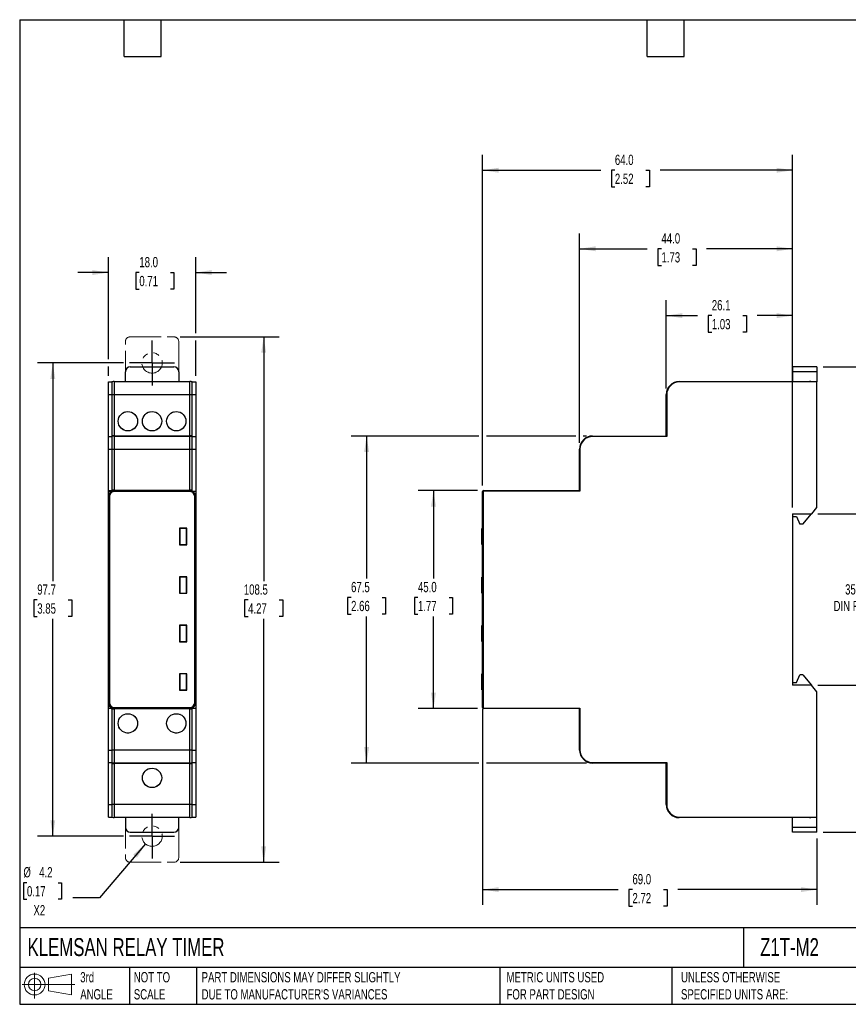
# Model space of a CAD drawing. Header units: millimetres. Extents: x 6 to 273, y 6 to 210.
# Tile 1 of 2: x 6 to 177, y 6 to 210. Entities that reach past the tile are written whole.
import ezdxf

# ---------------------------------------------------------------- set-up
doc = ezdxf.new("R2010")
doc.units = ezdxf.units.MM
for name, pattern in [('SLD-Center', [19.05, 15.24, -1.27, 1.27, -1.27]), ('SLD-Phantom', [12.7, 6.35, -1.27, 1.27, -1.27, 1.27, -1.27]), ('SLD-Solid', [0])]:
    doc.linetypes.add(name, pattern=pattern)
doc.layers.add('CENTER', color=40, linetype='SLD-Center')
doc.layers.add('SLD-DEFPOINTS', color=7, linetype='Continuous')
doc.layers.add('DIMENSIONS', color=140, linetype='SLD-Solid', lineweight=25)
doc.layers.add('TEXT', color=140, linetype='SLD-Solid', lineweight=25)
doc.styles.add('SLDTEXTSTYLE0', font='TXT', dxfattribs={"width": 0.7})
doc.dimstyles.new('SLDDIMSTYLE0', dxfattribs={"dimtxt": 2.158008, "dimasz": 3.302, "dimexe": 0, "dimexo": 0.0625, "dimgap": 0.539502, "dimtad": 0, "dimtih": 1, "dimtoh": 1, "dimdec": 1, "dimrnd": 1e-09, "dimzin": 4, "dimdsep": 46, "dimtxsty": 'SLDTEXTSTYLE0', "dimsah": 1, "dimcen": 0.09, "dimadec": 0, "dimazin": 1, "dimtfac": 1, "dimtdec": 1, "dimtmove": 0, "dimatfit": 0, "dimfxl": 0, "dimfrac": 2, "dimtolj": 1, "dimtzin": 12, "dimarcsym": 0})
doc.dimstyles.new('SLDDIMSTYLE1', dxfattribs={"dimtxt": 2.158008, "dimasz": 3.302, "dimexe": 0, "dimexo": 0.0625, "dimgap": 0.539502, "dimtad": 0, "dimtih": 1, "dimtoh": 1, "dimdec": 1, "dimrnd": 1e-09, "dimzin": 12, "dimdsep": 46, "dimtxsty": 'SLDTEXTSTYLE0', "dimsah": 1, "dimcen": 0.09, "dimadec": 0, "dimazin": 3, "dimtfac": 1, "dimtdec": 1, "dimtofl": 0, "dimtmove": 0, "dimatfit": 3, "dimfxl": 0, "dimfrac": 2, "dimtolj": 1, "dimtzin": 12, "dimarcsym": 0})
doc.dimstyles.new('SLDDIMSTYLE2', dxfattribs={"dimtxt": 2.158008, "dimasz": 3.302, "dimexe": 0, "dimexo": 0.0625, "dimgap": 0.539502, "dimtad": 0, "dimtih": 1, "dimtoh": 1, "dimdec": 1, "dimrnd": 1e-09, "dimzin": 12, "dimdsep": 46, "dimtxsty": 'SLDTEXTSTYLE0', "dimsah": 1, "dimcen": 0, "dimadec": 0, "dimazin": 3, "dimtfac": 1, "dimtdec": 1, "dimtofl": 0, "dimtmove": 0, "dimatfit": 3, "dimfxl": 0, "dimfrac": 2, "dimtolj": 1, "dimtzin": 12, "dimarcsym": 0})
doc.dimstyles.new('SLDDIMSTYLE3', dxfattribs={"dimtxt": 2.158008, "dimasz": 3.302, "dimexe": 0, "dimexo": 0.0625, "dimgap": 0.539502, "dimtad": 0, "dimtih": 1, "dimtoh": 1, "dimdec": 1, "dimrnd": 1e-09, "dimzin": 4, "dimdsep": 46, "dimtxsty": 'SLDTEXTSTYLE0', "dimsah": 1, "dimcen": 0.09, "dimadec": 0, "dimazin": 1, "dimtfac": 1, "dimtdec": 1, "dimtofl": 0, "dimtmove": 0, "dimatfit": 3, "dimfxl": 0, "dimfrac": 2, "dimtolj": 1, "dimtzin": 12, "dimarcsym": 0})

# ---------------------------------------------------------------- blocks, each defined once
blk = doc.blocks.new('Block11')
at = {"color": 7, "linetype": 'SLD-Solid', "lineweight": 18}
for p, q in [((2.59, 5.31), (2.59, 0)), ((5.48, 4.17), (10.18, 5.03)), ((5.48, 1.6), (5.48, 4.17)), ((10.18, 5.03), (10.18, 0.73)), ((0, 2.88), (10.87, 2.88)), ((5.48, 1.6), (10.18, 0.73))]:
    blk.add_line(p, q, dxfattribs=at)
for radius in [2.15, 1.29]:
    blk.add_circle((2.59, 2.88), radius, dxfattribs=at)
blk = doc.blocks.new('Block12')
at = {"layer": 'SLD-DEFPOINTS'}
blk.add_blockref('Block11', (0, 0), dxfattribs=at)
blk = doc.blocks.new('_D')
at = {"layer": 'DIMENSIONS'}
for p, q in [((24.68, 139.48), (24.68, 160.54)), ((42.68, 144.88), (42.68, 160.54)), ((24.68, 157.37), (18.33, 157.37)), ((31.05, 157.37), (30.32, 157.37)), ((30.32, 157.37), (30.32, 153.94)), ((37.46, 157.37), (38.19, 157.37)), ((38.19, 157.37), (38.19, 153.94)), ((42.68, 157.37), (49.03, 157.37)), ((30.32, 153.94), (31.05, 153.94)), ((38.19, 153.94), (37.46, 153.94)), ((42.68, 136.05), (42.68, 143.35)), ((24.68, 136.05), (24.68, 137.95))]:
    blk.add_line(p, q, dxfattribs=at)
for points in [[(24.68, 157.37), (21.38, 157.88), (21.38, 156.86)], [(42.68, 157.37), (45.99, 156.86), (45.99, 157.88)]]:
    blk.add_solid(points, dxfattribs=at)
at = {"layer": 'DIMENSIONS', "char_height": 2.117, "attachment_point": 1, "style": 'SLDTEXTSTYLE0'}
for s, insert in [('18.0', (31.05, 160.58)), ('0.71', (31.05, 156.67))]:
    blk.add_mtext(s, dxfattribs=dict(at, insert=insert))
blk = doc.blocks.new('_D_1')
at = {"layer": 'DIMENSIONS'}
for p, q in [((27.77, 138.71), (10.01, 138.71)), ((13.19, 138.71), (13.19, 93.71)), ((9.98, 89.8), (9.25, 89.8)), ((9.25, 89.8), (9.25, 86.37)), ((16.39, 89.8), (17.12, 89.8)), ((17.12, 89.8), (17.12, 86.37)), ((9.25, 86.37), (9.98, 86.37)), ((13.19, 41.05), (13.19, 85.89)), ((17.12, 86.37), (16.39, 86.37)), ((27.77, 41.05), (10.01, 41.05))]:
    blk.add_line(p, q, dxfattribs=at)
for points in [[(13.19, 138.71), (12.68, 135.41), (13.69, 135.41)], [(13.19, 41.05), (13.69, 44.35), (12.68, 44.35)]]:
    blk.add_solid(points, dxfattribs=at)
at = {"layer": 'DIMENSIONS', "char_height": 2.117, "attachment_point": 1, "style": 'SLDTEXTSTYLE0'}
for s, insert in [('97.7', (9.98, 93.01)), ('3.85', (9.98, 89.1))]:
    blk.add_mtext(s, dxfattribs=dict(at, insert=insert))
blk = doc.blocks.new('_D_2')
at = {"layer": 'DIMENSIONS'}
for p, q in [((39.45, 144.11), (59.89, 144.11)), ((56.72, 144.11), (56.72, 93.71)), ((53.51, 89.8), (52.79, 89.8)), ((52.79, 89.8), (52.79, 86.37)), ((59.93, 89.8), (60.65, 89.8)), ((60.65, 89.8), (60.65, 86.37)), ((52.79, 86.37), (53.51, 86.37)), ((56.72, 35.65), (56.72, 85.89)), ((60.65, 86.37), (59.93, 86.37)), ((39.45, 35.65), (59.89, 35.65))]:
    blk.add_line(p, q, dxfattribs=at)
for points in [[(56.72, 144.11), (56.21, 140.81), (57.23, 140.81)], [(56.72, 35.65), (57.23, 38.95), (56.21, 38.95)]]:
    blk.add_solid(points, dxfattribs=at)
at = {"layer": 'DIMENSIONS', "char_height": 2.117, "attachment_point": 1, "style": 'SLDTEXTSTYLE0'}
for s, insert in [('108.5', (52.62, 93.01)), ('4.27', (53.51, 89.1))]:
    blk.add_mtext(s, dxfattribs=dict(at, insert=insert))
blk = doc.blocks.new('_D_3')
at = {"layer": 'DIMENSIONS'}
for p, q in [((32.32, 39.45), (22.86, 28.31)), ((7.85, 31.45), (7.13, 31.45)), ((7.13, 31.45), (7.13, 28.02)), ((14.26, 31.45), (14.99, 31.45)), ((14.99, 31.45), (14.99, 28.02)), ((7.13, 28.02), (7.85, 28.02)), ((14.99, 28.02), (14.26, 28.02)), ((22.86, 28.31), (17.3, 28.31))]:
    blk.add_line(p, q, dxfattribs=at)
blk.add_solid([(32.32, 39.45), (29.8, 37.26), (30.57, 36.6)], dxfattribs=at)
at = {"layer": 'DIMENSIONS', "char_height": 2.117, "attachment_point": 1, "style": 'SLDTEXTSTYLE0'}
for s, insert in [('%%c', (7.12, 34.66)), ('4.2', (10.38, 34.66)), ('0.17', (7.85, 30.74)), ('X2', (9.19, 26.83))]:
    blk.add_mtext(s, dxfattribs=dict(at, insert=insert))
blk = doc.blocks.new('SW_CENTERMARKSYMBOL_0')
at = {"layer": 'CENTER', "color": 0}
for p, q in [((0, 2.54), (0, 4.64)), ((0, 0), (0, 2.54)), ((-2.54, 0), (-4.64, 0)), ((0, 0), (-2.54, 0)), ((0, 0), (2.54, 0)), ((0, 0), (0, -2.54)), ((2.54, 0), (4.64, 0)), ((0, -2.54), (0, -4.64))]:
    blk.add_line(p, q, dxfattribs=at)
blk = doc.blocks.new('SW_CENTERMARKSYMBOL_1')
at = {"layer": 'CENTER', "color": 0}
for p, q in [((0, 2.54), (0, 4.64)), ((0, 0), (0, 2.54)), ((-2.54, 0), (-4.64, 0)), ((0, 0), (-2.54, 0)), ((0, 0), (2.54, 0)), ((0, 0), (0, -2.54)), ((2.54, 0), (4.64, 0)), ((0, -2.54), (0, -4.64))]:
    blk.add_line(p, q, dxfattribs=at)
blk = doc.blocks.new('_D_4')
at = {"layer": 'DIMENSIONS'}
for p, q in [((171.12, 107.58), (184.1, 107.58)), ((180.92, 107.58), (180.92, 93.74)), ((180.92, 72.18), (180.92, 86.88)), ((171.09, 72.18), (184.1, 72.18))]:
    blk.add_line(p, q, dxfattribs=at)
for points in [[(180.92, 107.58), (180.42, 104.28), (181.43, 104.28)], [(180.92, 72.18), (181.43, 75.48), (180.42, 75.48)]]:
    blk.add_solid(points, dxfattribs=at)
at = {"layer": 'DIMENSIONS', "char_height": 2.117, "attachment_point": 1, "style": 'SLDTEXTSTYLE0'}
for s, insert in [('35MM', (176.75, 93.04)), ('DIN RAIL', (174.36, 89.61))]:
    blk.add_mtext(s, dxfattribs=dict(at, insert=insert))
blk = doc.blocks.new('_D_5')
at = {"layer": 'DIMENSIONS'}
for p, q in [((101.16, 123.63), (74.79, 123.63)), ((77.97, 123.63), (77.97, 94.22)), ((121.16, 123.63), (102.69, 123.63)), ((123.35, 123.63), (122.69, 123.63)), ((74.76, 90.31), (74.04, 90.31)), ((74.04, 90.31), (74.04, 86.88)), ((81.17, 90.31), (81.9, 90.31)), ((81.9, 90.31), (81.9, 86.88)), ((74.04, 86.88), (74.76, 86.88)), ((77.97, 56.13), (77.97, 86.4)), ((81.9, 86.88), (81.17, 86.88)), ((101.16, 56.13), (74.79, 56.13)), ((123.35, 56.13), (102.69, 56.13))]:
    blk.add_line(p, q, dxfattribs=at)
for points in [[(77.97, 123.63), (77.46, 120.33), (78.48, 120.33)], [(77.97, 56.13), (78.48, 59.43), (77.46, 59.43)]]:
    blk.add_solid(points, dxfattribs=at)
at = {"layer": 'DIMENSIONS', "char_height": 2.117, "attachment_point": 1, "style": 'SLDTEXTSTYLE0'}
for s, insert in [('67.5', (74.76, 93.52)), ('2.66', (74.76, 89.61))]:
    blk.add_mtext(s, dxfattribs=dict(at, insert=insert))
blk = doc.blocks.new('_D_6')
at = {"layer": 'DIMENSIONS'}
for p, q in [((100.85, 112.38), (88.6, 112.38)), ((91.77, 112.38), (91.77, 94.22)), ((88.57, 90.31), (87.84, 90.31)), ((87.84, 90.31), (87.84, 86.88)), ((94.98, 90.31), (95.7, 90.31)), ((95.7, 90.31), (95.7, 86.88)), ((87.84, 86.88), (88.57, 86.88)), ((91.77, 67.38), (91.77, 86.4)), ((95.7, 86.88), (94.98, 86.88)), ((100.85, 67.38), (88.6, 67.38))]:
    blk.add_line(p, q, dxfattribs=at)
for points in [[(91.77, 112.38), (91.27, 109.08), (92.28, 109.08)], [(91.77, 67.38), (92.28, 70.68), (91.27, 70.68)]]:
    blk.add_solid(points, dxfattribs=at)
at = {"layer": 'DIMENSIONS', "char_height": 2.117, "attachment_point": 1, "style": 'SLDTEXTSTYLE0'}
for s, insert in [('45.0', (88.57, 93.52)), ('1.77', (88.57, 89.61))]:
    blk.add_mtext(s, dxfattribs=dict(at, insert=insert))
blk = doc.blocks.new('_D_7')
at = {"layer": 'DIMENSIONS'}
for p, q in [((139.82, 133.45), (139.82, 151.66)), ((165.92, 108.85), (165.92, 151.66)), ((139.82, 148.48), (146.31, 148.48)), ((149.23, 148.48), (148.5, 148.48)), ((148.5, 148.48), (148.5, 145.05)), ((155.64, 148.48), (156.37, 148.48)), ((156.37, 148.48), (156.37, 145.05)), ((165.92, 148.48), (158.57, 148.48)), ((148.5, 145.05), (149.23, 145.05)), ((156.37, 145.05), (155.64, 145.05))]:
    blk.add_line(p, q, dxfattribs=at)
for points in [[(139.82, 148.48), (143.13, 147.97), (143.13, 148.99)], [(165.92, 148.48), (162.62, 148.99), (162.62, 147.97)]]:
    blk.add_solid(points, dxfattribs=at)
at = {"layer": 'DIMENSIONS', "char_height": 2.117, "attachment_point": 1, "style": 'SLDTEXTSTYLE0'}
for s, insert in [('26.1', (149.23, 151.69)), ('1.03', (149.23, 147.78))]:
    blk.add_mtext(s, dxfattribs=dict(at, insert=insert))
blk = doc.blocks.new('_D_8')
at = {"layer": 'DIMENSIONS'}
for p, q in [((121.92, 122.2), (121.92, 165.44)), ((165.92, 108.85), (165.92, 165.44)), ((121.92, 162.27), (135.91, 162.27)), ((138.84, 162.27), (138.11, 162.27)), ((138.11, 162.27), (138.11, 158.84)), ((145.25, 162.27), (145.97, 162.27)), ((145.97, 162.27), (145.97, 158.84)), ((165.92, 162.27), (148.17, 162.27)), ((138.11, 158.84), (138.84, 158.84)), ((145.97, 158.84), (145.25, 158.84))]:
    blk.add_line(p, q, dxfattribs=at)
for points in [[(121.92, 162.27), (125.23, 161.76), (125.23, 162.78)], [(165.92, 162.27), (162.62, 162.78), (162.62, 161.76)]]:
    blk.add_solid(points, dxfattribs=at)
at = {"layer": 'DIMENSIONS', "char_height": 2.117, "attachment_point": 1, "style": 'SLDTEXTSTYLE0'}
for s, insert in [('44.0', (138.84, 165.48)), ('1.73', (138.84, 161.57))]:
    blk.add_mtext(s, dxfattribs=dict(at, insert=insert))
blk = doc.blocks.new('_D_9')
at = {"layer": 'DIMENSIONS'}
for p, q in [((101.92, 113.45), (101.92, 181.66)), ((165.92, 108.85), (165.92, 181.66)), ((101.92, 178.48), (126.3, 178.48)), ((129.22, 178.48), (128.5, 178.48)), ((128.5, 178.48), (128.5, 175.05)), ((135.63, 178.48), (136.36, 178.48)), ((136.36, 178.48), (136.36, 175.05)), ((165.92, 178.48), (138.56, 178.48)), ((128.5, 175.05), (129.22, 175.05)), ((136.36, 175.05), (135.63, 175.05))]:
    blk.add_line(p, q, dxfattribs=at)
for points in [[(101.92, 178.48), (105.23, 177.97), (105.23, 178.99)], [(165.92, 178.48), (162.62, 178.99), (162.62, 177.97)]]:
    blk.add_solid(points, dxfattribs=at)
at = {"layer": 'DIMENSIONS', "char_height": 2.117, "attachment_point": 1, "style": 'SLDTEXTSTYLE0'}
for s, insert in [('64.0', (129.22, 181.69)), ('2.52', (129.22, 177.78))]:
    blk.add_mtext(s, dxfattribs=dict(at, insert=insert))
blk = doc.blocks.new('_D_10')
at = {"layer": 'DIMENSIONS'}
for p, q in [((101.92, 67.31), (101.92, 26.85)), ((170.92, 40.58), (170.92, 26.85)), ((101.92, 30.02), (129.93, 30.02)), ((132.85, 30.02), (132.13, 30.02)), ((132.13, 30.02), (132.13, 26.59)), ((139.26, 30.02), (139.99, 30.02)), ((139.99, 30.02), (139.99, 26.59)), ((170.92, 30.02), (142.19, 30.02)), ((132.13, 26.59), (132.85, 26.59)), ((139.99, 26.59), (139.26, 26.59))]:
    blk.add_line(p, q, dxfattribs=at)
for points in [[(101.92, 30.02), (105.23, 29.52), (105.23, 30.53)], [(170.92, 30.02), (167.62, 30.53), (167.62, 29.52)]]:
    blk.add_solid(points, dxfattribs=at)
at = {"layer": 'DIMENSIONS', "char_height": 2.117, "attachment_point": 1, "style": 'SLDTEXTSTYLE0'}
for s, insert in [('69.0', (132.85, 33.24)), ('2.72', (132.85, 29.32))]:
    blk.add_mtext(s, dxfattribs=dict(at, insert=insert))
blk = doc.blocks.new('_D_11')
at = {"layer": 'DIMENSIONS'}
for p, q in [((172.19, 137.91), (200.06, 137.91)), ((196.89, 137.91), (196.89, 94.22)), ((193.68, 90.31), (192.96, 90.31)), ((192.96, 90.31), (192.96, 86.88)), ((200.09, 90.31), (200.82, 90.31)), ((200.82, 90.31), (200.82, 86.88)), ((192.96, 86.88), (193.68, 86.88)), ((196.89, 41.85), (196.89, 86.4)), ((200.82, 86.88), (200.09, 86.88)), ((172.19, 41.85), (200.06, 41.85))]:
    blk.add_line(p, q, dxfattribs=at)
for points in [[(196.89, 137.91), (196.38, 134.61), (197.39, 134.61)], [(196.89, 41.85), (197.39, 45.15), (196.38, 45.15)]]:
    blk.add_solid(points, dxfattribs=at)
at = {"layer": 'DIMENSIONS', "char_height": 2.117, "attachment_point": 1, "style": 'SLDTEXTSTYLE0'}
for s, insert in [('96.1', (193.68, 93.52)), ('3.78', (193.68, 89.61))]:
    blk.add_mtext(s, dxfattribs=dict(at, insert=insert))

msp = doc.modelspace()

# ---------------------------------------------------------------- linework, layer by layer
at = {"color": 7, "linetype": 'SLD-Phantom', "lineweight": 18}
for p, q in [((28.18, 134.88), (28.18, 143.11)), ((29.18, 144.11), (38.18, 144.11)), ((39.18, 143.11), (39.18, 134.88)), ((24.68, 134.78), (25.4, 134.78)), ((24.68, 132.18), (24.68, 134.78)), ((25.4, 134.78), (25.4, 132.18)), ((25.88, 134.88), (25.88, 132.18)), ((25.88, 134.88), (41.48, 134.88)), ((41.48, 132.18), (41.48, 134.88)), ((41.96, 132.18), (41.96, 134.78)), ((41.96, 134.78), (42.68, 134.78)), ((42.68, 134.78), (42.68, 132.18)), ((24.68, 132.18), (25.4, 132.18)), ((24.68, 123.53), (24.68, 132.18)), ((25.4, 132.18), (25.4, 123.68)), ((25.4, 132.18), (25.88, 132.18)), ((25.88, 132.18), (25.88, 123.68)), ((25.88, 132.18), (41.48, 132.18)), ((41.48, 123.68), (41.48, 132.18)), ((41.48, 132.18), (41.96, 132.18)), ((41.96, 123.68), (41.96, 132.18)), ((41.96, 132.18), (42.68, 132.18)), ((42.68, 132.18), (42.68, 123.53)), ((24.68, 123.53), (25.4, 123.53)), ((24.68, 120.93), (24.68, 123.53)), ((25.88, 123.68), (25.4, 123.68)), ((25.4, 123.53), (25.4, 120.93)), ((25.88, 123.63), (25.54, 123.63)), ((25.88, 123.68), (41.48, 123.68)), ((25.88, 123.63), (25.88, 120.93)), ((25.88, 123.63), (41.48, 123.63)), ((41.96, 123.68), (41.48, 123.68)), ((41.48, 120.93), (41.48, 123.63)), ((41.48, 123.63), (41.83, 123.63)), ((41.96, 120.93), (41.96, 123.53)), ((41.96, 123.53), (42.68, 123.53)), ((42.68, 123.53), (42.68, 120.93)), ((24.68, 120.93), (25.4, 120.93)), ((24.68, 112.28), (24.68, 120.93)), ((25.4, 120.93), (25.4, 112.43)), ((25.4, 120.93), (25.88, 120.93)), ((25.88, 120.93), (25.88, 112.43)), ((25.88, 120.93), (41.48, 120.93)), ((41.48, 120.93), (41.96, 120.93)), ((41.48, 112.43), (41.48, 120.93)), ((41.96, 112.43), (41.96, 120.93)), ((41.96, 120.93), (42.68, 120.93)), ((42.68, 120.93), (42.68, 112.28)), ((24.68, 67.48), (24.68, 112.28)), ((24.68, 112.28), (25.48, 112.28)), ((24.73, 112.28), (24.73, 112.38)), ((24.73, 112.38), (25.23, 112.38)), ((25.23, 112.38), (25.23, 112.28)), ((25.23, 112.38), (25.88, 112.38)), ((25.88, 112.43), (25.4, 112.43)), ((25.88, 112.43), (41.48, 112.43)), ((25.88, 112.18), (25.88, 112.38)), ((25.88, 112.38), (41.48, 112.38)), ((41.48, 112.18), (25.88, 112.18)), ((41.96, 112.43), (41.48, 112.43)), ((41.48, 112.18), (41.48, 112.38)), ((41.83, 112.38), (41.48, 112.38)), ((41.89, 112.28), (42.68, 112.28)), ((42.68, 112.28), (42.68, 67.48)), ((24.88, 111.18), (24.71, 111.18)), ((24.71, 111.18), (24.71, 68.58)), ((24.88, 111.18), (24.88, 68.58)), ((42.66, 111.18), (42.48, 111.18)), ((42.48, 68.58), (42.48, 111.18)), ((42.66, 68.58), (42.66, 111.18)), ((39.33, 104.58), (39.33, 101.18)), ((40.83, 104.58), (39.33, 104.58)), ((39.39, 104.53), (39.39, 101.23)), ((40.79, 104.53), (39.39, 104.53)), ((40.79, 101.23), (40.79, 104.53)), ((40.83, 101.18), (40.83, 104.58)), ((39.33, 101.18), (40.83, 101.18)), ((39.39, 101.23), (40.79, 101.23)), ((39.33, 94.58), (39.33, 91.18)), ((40.83, 94.58), (39.33, 94.58)), ((39.39, 94.53), (39.39, 91.23)), ((40.79, 94.53), (39.39, 94.53)), ((40.79, 91.23), (40.79, 94.53)), ((40.83, 91.18), (40.83, 94.58)), ((39.33, 91.18), (40.83, 91.18)), ((39.39, 91.23), (40.79, 91.23)), ((39.33, 84.58), (39.33, 81.18)), ((40.83, 84.58), (39.33, 84.58)), ((39.39, 84.53), (39.39, 81.23)), ((40.79, 84.53), (39.39, 84.53)), ((40.79, 81.23), (40.79, 84.53)), ((40.83, 81.18), (40.83, 84.58)), ((39.33, 81.18), (40.83, 81.18)), ((39.39, 81.23), (40.79, 81.23)), ((39.33, 74.58), (39.33, 71.18)), ((40.83, 74.58), (39.33, 74.58)), ((40.79, 74.53), (39.39, 74.53)), ((39.39, 74.53), (39.39, 71.23)), ((40.79, 71.23), (40.79, 74.53)), ((40.83, 71.18), (40.83, 74.58)), ((39.33, 71.18), (40.83, 71.18)), ((39.39, 71.23), (40.79, 71.23)), ((24.68, 67.48), (25.48, 67.48)), ((24.68, 58.83), (24.68, 67.48)), ((24.88, 68.58), (24.71, 68.58)), ((24.73, 67.38), (24.73, 67.48)), ((25.23, 67.38), (24.73, 67.38)), ((25.23, 67.48), (25.23, 67.38)), ((25.23, 67.38), (25.88, 67.38)), ((25.4, 67.33), (25.4, 58.83)), ((25.4, 67.33), (25.88, 67.33)), ((25.88, 67.58), (41.48, 67.58)), ((25.88, 67.38), (25.88, 67.58)), ((41.48, 67.38), (25.88, 67.38)), ((25.88, 67.33), (25.88, 58.83)), ((41.48, 67.33), (25.88, 67.33)), ((41.48, 67.38), (41.48, 67.58)), ((41.48, 67.38), (41.83, 67.38)), ((41.48, 58.83), (41.48, 67.33)), ((41.48, 67.33), (41.96, 67.33)), ((41.89, 67.48), (42.68, 67.48)), ((41.96, 58.83), (41.96, 67.33)), ((42.66, 68.58), (42.48, 68.58)), ((42.68, 67.48), (42.68, 58.83)), ((24.68, 58.83), (25.4, 58.83)), ((24.68, 56.23), (24.68, 58.83)), ((25.88, 58.83), (25.4, 58.83)), ((25.4, 58.83), (25.4, 56.23)), ((41.48, 58.83), (25.88, 58.83)), ((25.88, 58.83), (25.88, 56.13)), ((41.96, 58.83), (41.48, 58.83)), ((41.48, 56.13), (41.48, 58.83)), ((41.96, 56.23), (41.96, 58.83)), ((41.96, 58.83), (42.68, 58.83)), ((42.68, 58.83), (42.68, 56.23)), ((24.68, 56.23), (25.4, 56.23)), ((24.68, 47.58), (24.68, 56.23)), ((25.4, 56.08), (25.4, 47.58)), ((25.4, 56.08), (25.88, 56.08)), ((25.88, 56.13), (25.54, 56.13)), ((41.48, 56.13), (25.88, 56.13)), ((25.88, 56.08), (25.88, 47.58)), ((41.48, 56.08), (25.88, 56.08)), ((41.48, 56.13), (41.83, 56.13)), ((41.48, 47.58), (41.48, 56.08)), ((41.48, 56.08), (41.96, 56.08)), ((41.96, 56.23), (42.68, 56.23)), ((41.96, 47.58), (41.96, 56.08)), ((42.68, 56.23), (42.68, 47.58)), ((24.68, 47.58), (25.4, 47.58)), ((24.68, 44.98), (24.68, 47.58)), ((25.4, 47.58), (25.4, 44.98)), ((25.88, 47.58), (25.4, 47.58)), ((25.88, 47.58), (25.88, 44.88)), ((41.48, 47.58), (25.88, 47.58)), ((41.48, 44.88), (41.48, 47.58)), ((41.96, 47.58), (41.48, 47.58)), ((41.96, 44.98), (41.96, 47.58)), ((41.96, 47.58), (42.68, 47.58)), ((42.68, 47.58), (42.68, 44.98)), ((24.68, 44.98), (25.4, 44.98)), ((41.48, 44.88), (25.88, 44.88)), ((28.18, 44.88), (28.18, 36.65)), ((39.18, 36.65), (39.18, 44.88)), ((41.96, 44.98), (42.68, 44.98)), ((29.18, 35.65), (38.18, 35.65))]:
    msp.add_line(p, q, dxfattribs=at)
for p, q in [((28.18, 134.88), (28.18, 136.91)), ((29.18, 137.91), (38.18, 137.91)), ((39.18, 136.91), (39.18, 134.88)), ((165.92, 137.91), (165.92, 136.91)), ((170.92, 137.91), (165.92, 137.91)), ((170.92, 136.91), (165.92, 136.91)), ((165.92, 136.91), (165.92, 134.88)), ((170.92, 137.91), (170.92, 136.91)), ((170.92, 136.91), (170.92, 134.78)), ((24.68, 134.78), (25.4, 134.78)), ((24.68, 132.18), (24.68, 134.78)), ((25.4, 134.78), (25.4, 132.18)), ((25.88, 134.88), (25.88, 132.18)), ((25.88, 134.88), (41.48, 134.88)), ((41.48, 132.18), (41.48, 134.88)), ((41.96, 132.18), (41.96, 134.78)), ((41.96, 134.78), (42.68, 134.78)), ((42.68, 134.78), (42.68, 132.18)), ((142.52, 134.88), (162.77, 134.88)), ((142.52, 134.88), (142.52, 134.78)), ((170.92, 134.78), (142.52, 134.78)), ((162.77, 134.88), (162.77, 134.78)), ((162.82, 134.88), (162.81, 134.88)), ((162.82, 134.78), (162.82, 134.88)), ((162.82, 134.88), (169.42, 134.88)), ((169.42, 134.88), (169.42, 134.78)), ((170.92, 108.88), (170.92, 134.78)), ((24.68, 132.18), (25.4, 132.18)), ((24.68, 123.53), (24.68, 132.18)), ((25.4, 132.18), (25.4, 123.68)), ((25.4, 132.18), (25.88, 132.18)), ((25.88, 132.18), (25.88, 123.68)), ((25.88, 132.18), (41.48, 132.18)), ((41.48, 123.68), (41.48, 132.18)), ((41.48, 132.18), (41.96, 132.18)), ((41.96, 123.68), (41.96, 132.18)), ((41.96, 132.18), (42.68, 132.18)), ((42.68, 132.18), (42.68, 123.53)), ((139.82, 132.18), (139.92, 132.18)), ((139.82, 123.68), (139.82, 132.18)), ((139.92, 132.18), (139.92, 123.53)), ((24.68, 123.53), (25.4, 123.53)), ((24.68, 120.93), (24.68, 123.53)), ((25.88, 123.68), (25.4, 123.68)), ((25.4, 123.53), (25.4, 120.93)), ((25.88, 123.63), (25.54, 123.63)), ((25.88, 123.68), (41.48, 123.68)), ((25.88, 123.63), (25.88, 120.93)), ((25.88, 123.63), (41.48, 123.63)), ((41.96, 123.68), (41.48, 123.68)), ((41.48, 120.93), (41.48, 123.63)), ((41.48, 123.63), (41.83, 123.63)), ((41.96, 120.93), (41.96, 123.53)), ((41.96, 123.53), (42.68, 123.53)), ((42.68, 123.53), (42.68, 120.93)), ((124.62, 123.63), (139.82, 123.63)), ((124.62, 123.63), (124.62, 123.53)), ((139.92, 123.53), (124.62, 123.53)), ((139.92, 123.68), (139.82, 123.68)), ((139.82, 123.63), (139.82, 123.53)), ((139.87, 123.63), (139.92, 123.63)), ((139.87, 123.53), (139.87, 123.63)), ((24.68, 120.93), (25.4, 120.93)), ((24.68, 112.28), (24.68, 120.93)), ((25.4, 120.93), (25.4, 112.43)), ((25.4, 120.93), (25.88, 120.93)), ((25.88, 120.93), (25.88, 112.43)), ((25.88, 120.93), (41.48, 120.93)), ((41.48, 120.93), (41.96, 120.93)), ((41.48, 112.43), (41.48, 120.93)), ((41.96, 112.43), (41.96, 120.93)), ((41.96, 120.93), (42.68, 120.93)), ((42.68, 120.93), (42.68, 112.28)), ((121.92, 120.93), (122.02, 120.93)), ((121.92, 112.43), (121.92, 120.93)), ((122.02, 120.93), (122.02, 112.28)), ((24.68, 67.48), (24.68, 112.28)), ((24.68, 112.28), (25.48, 112.28)), ((24.73, 112.28), (24.73, 112.38)), ((24.73, 112.38), (25.23, 112.38)), ((25.23, 112.38), (25.23, 112.28)), ((25.23, 112.38), (25.88, 112.38)), ((25.88, 112.43), (25.4, 112.43)), ((25.88, 112.43), (41.48, 112.43)), ((25.88, 112.18), (25.88, 112.38)), ((25.88, 112.38), (41.48, 112.38)), ((41.48, 112.18), (25.88, 112.18)), ((41.96, 112.43), (41.48, 112.43)), ((41.48, 112.18), (41.48, 112.38)), ((41.83, 112.38), (41.48, 112.38)), ((41.89, 112.28), (42.68, 112.28)), ((42.68, 112.28), (42.68, 67.48)), ((101.92, 111.18), (101.92, 112.18)), ((102.02, 112.28), (102.02, 67.48)), ((122.02, 112.28), (102.02, 112.28)), ((102.12, 112.38), (102.12, 112.28)), ((102.12, 112.38), (121.97, 112.38)), ((122.02, 112.43), (121.92, 112.43)), ((121.97, 112.28), (121.97, 112.38)), ((122.02, 112.38), (121.97, 112.38)), ((24.71, 111.18), (24.71, 68.58)), ((24.88, 111.18), (24.71, 111.18)), ((24.88, 111.18), (24.88, 68.58)), ((42.66, 111.18), (42.48, 111.18)), ((42.48, 68.58), (42.48, 111.18)), ((42.66, 68.58), (42.66, 111.18)), ((101.92, 68.58), (101.92, 111.18)), ((102.02, 111.18), (101.92, 111.18)), ((169.85, 107.58), (170.92, 108.88)), ((165.92, 107.58), (169.85, 107.58)), ((165.92, 107.58), (165.92, 72.18)), ((165.92, 107.01), (166.72, 107.01)), ((166.72, 107.01), (167.42, 105.41)), ((168.02, 105.41), (169.82, 107.58)), ((39.33, 104.58), (39.33, 101.18)), ((40.83, 104.58), (39.33, 104.58)), ((39.39, 104.53), (39.39, 101.23)), ((40.79, 104.53), (39.39, 104.53)), ((40.79, 101.23), (40.79, 104.53)), ((40.83, 101.18), (40.83, 104.58)), ((101.77, 101.23), (101.77, 104.53)), ((101.77, 104.53), (101.92, 104.53)), ((168.02, 105.41), (167.42, 105.41)), ((39.33, 101.18), (40.83, 101.18)), ((39.39, 101.23), (40.79, 101.23)), ((101.77, 101.23), (101.92, 101.23)), ((39.33, 94.58), (39.33, 91.18)), ((40.83, 94.58), (39.33, 94.58)), ((39.39, 94.53), (39.39, 91.23)), ((40.79, 94.53), (39.39, 94.53)), ((40.79, 91.23), (40.79, 94.53)), ((40.83, 91.18), (40.83, 94.58)), ((101.77, 91.23), (101.77, 94.53)), ((101.92, 94.53), (101.77, 94.53)), ((39.33, 91.18), (40.83, 91.18)), ((39.39, 91.23), (40.79, 91.23)), ((101.92, 91.23), (101.77, 91.23)), ((39.33, 84.58), (39.33, 81.18)), ((40.83, 84.58), (39.33, 84.58)), ((40.79, 84.53), (39.39, 84.53)), ((39.39, 84.53), (39.39, 81.23)), ((40.79, 81.23), (40.79, 84.53)), ((40.83, 81.18), (40.83, 84.58)), ((101.77, 81.23), (101.77, 84.53)), ((101.92, 84.53), (101.77, 84.53)), ((39.33, 81.18), (40.83, 81.18)), ((39.39, 81.23), (40.79, 81.23)), ((101.92, 81.23), (101.77, 81.23)), ((39.33, 74.58), (39.33, 71.18)), ((40.83, 74.58), (39.33, 74.58)), ((40.79, 74.53), (39.39, 74.53)), ((39.39, 74.53), (39.39, 71.23)), ((40.79, 71.23), (40.79, 74.53)), ((40.83, 71.18), (40.83, 74.58)), ((101.77, 71.23), (101.77, 74.53)), ((101.92, 74.53), (101.77, 74.53)), ((166.72, 72.75), (167.42, 74.35)), ((168.02, 74.35), (167.42, 74.35)), ((168.02, 74.35), (169.82, 72.18)), ((39.33, 71.18), (40.83, 71.18)), ((39.39, 71.23), (40.79, 71.23)), ((101.92, 71.23), (101.77, 71.23)), ((165.92, 72.75), (166.72, 72.75)), ((169.82, 72.18), (165.92, 72.18)), ((170.92, 70.85), (169.82, 72.18)), ((170.92, 44.98), (170.92, 70.85)), ((24.68, 67.48), (25.48, 67.48)), ((24.68, 58.83), (24.68, 67.48)), ((24.88, 68.58), (24.71, 68.58)), ((24.73, 67.38), (24.73, 67.48)), ((25.23, 67.38), (24.73, 67.38)), ((25.23, 67.48), (25.23, 67.38)), ((25.23, 67.38), (25.88, 67.38)), ((25.4, 67.33), (25.4, 58.83)), ((25.4, 67.33), (25.88, 67.33)), ((25.88, 67.58), (41.48, 67.58)), ((25.88, 67.38), (25.88, 67.58)), ((41.48, 67.38), (25.88, 67.38)), ((25.88, 67.33), (25.88, 58.83)), ((41.48, 67.33), (25.88, 67.33)), ((41.48, 67.38), (41.48, 67.58)), ((41.48, 67.38), (41.83, 67.38)), ((41.48, 58.83), (41.48, 67.33)), ((41.48, 67.33), (41.96, 67.33)), ((41.89, 67.48), (42.68, 67.48)), ((41.96, 58.83), (41.96, 67.33)), ((42.66, 68.58), (42.48, 68.58)), ((42.68, 67.48), (42.68, 58.83)), ((102.02, 68.58), (101.92, 68.58)), ((101.92, 67.58), (101.92, 68.58)), ((102.02, 67.48), (122.02, 67.48)), ((102.12, 67.48), (102.12, 67.38)), ((121.97, 67.38), (102.12, 67.38)), ((121.92, 58.83), (121.92, 67.33)), ((121.92, 67.33), (122.02, 67.33)), ((121.97, 67.48), (121.97, 67.38)), ((121.97, 67.38), (122.02, 67.38)), ((122.02, 67.48), (122.02, 58.83)), ((24.68, 58.83), (25.4, 58.83)), ((24.68, 56.23), (24.68, 58.83)), ((25.88, 58.83), (25.4, 58.83)), ((25.4, 58.83), (25.4, 56.23)), ((41.48, 58.83), (25.88, 58.83)), ((25.88, 58.83), (25.88, 56.13)), ((41.96, 58.83), (41.48, 58.83)), ((41.48, 56.13), (41.48, 58.83)), ((41.96, 56.23), (41.96, 58.83)), ((41.96, 58.83), (42.68, 58.83)), ((42.68, 58.83), (42.68, 56.23)), ((122.02, 58.83), (121.92, 58.83)), ((24.68, 56.23), (25.4, 56.23)), ((24.68, 47.58), (24.68, 56.23)), ((25.4, 56.08), (25.4, 47.58)), ((25.4, 56.08), (25.88, 56.08)), ((25.88, 56.13), (25.54, 56.13)), ((41.48, 56.13), (25.88, 56.13)), ((25.88, 56.08), (25.88, 47.58)), ((41.48, 56.08), (25.88, 56.08)), ((41.48, 56.13), (41.83, 56.13)), ((41.48, 47.58), (41.48, 56.08)), ((41.48, 56.08), (41.96, 56.08)), ((41.96, 56.23), (42.68, 56.23)), ((41.96, 47.58), (41.96, 56.08)), ((42.68, 56.23), (42.68, 47.58)), ((124.62, 56.23), (139.92, 56.23)), ((124.62, 56.23), (124.62, 56.13)), ((139.82, 56.13), (124.62, 56.13)), ((139.82, 56.23), (139.82, 56.13)), ((139.82, 47.58), (139.82, 56.08)), ((139.82, 56.08), (139.92, 56.08)), ((139.87, 56.23), (139.87, 56.13)), ((139.87, 56.13), (139.92, 56.13)), ((139.92, 56.23), (139.92, 47.58)), ((24.68, 47.58), (25.4, 47.58)), ((24.68, 44.98), (24.68, 47.58)), ((25.4, 47.58), (25.4, 44.98)), ((25.88, 47.58), (25.4, 47.58)), ((25.88, 47.58), (25.88, 44.88)), ((41.48, 47.58), (25.88, 47.58)), ((41.48, 44.88), (41.48, 47.58)), ((41.96, 47.58), (41.48, 47.58)), ((41.96, 44.98), (41.96, 47.58)), ((41.96, 47.58), (42.68, 47.58)), ((42.68, 47.58), (42.68, 44.98)), ((139.92, 47.58), (139.82, 47.58)), ((24.68, 44.98), (25.4, 44.98)), ((41.48, 44.88), (25.88, 44.88)), ((28.18, 44.88), (28.18, 42.85)), ((39.18, 42.85), (39.18, 44.88)), ((41.96, 44.98), (42.68, 44.98)), ((142.52, 44.98), (170.92, 44.98)), ((142.52, 44.98), (142.52, 44.88)), ((162.77, 44.88), (142.52, 44.88)), ((162.77, 44.98), (162.77, 44.88)), ((162.81, 44.88), (162.82, 44.88)), ((162.82, 44.88), (162.82, 44.98)), ((169.42, 44.88), (162.82, 44.88)), ((165.92, 42.85), (165.92, 44.88)), ((169.42, 44.98), (169.42, 44.88)), ((170.92, 42.85), (170.92, 44.98)), ((170.92, 42.85), (165.92, 42.85)), ((165.92, 41.85), (165.92, 42.85)), ((170.92, 41.85), (170.92, 42.85)), ((29.18, 41.85), (38.18, 41.85)), ((170.92, 41.85), (165.92, 41.85))]:
    msp.add_line(p, q)
for centre, radius in [((33.68, 138.71), 2.1), ((28.68, 126.68), 2), ((33.68, 126.68), 2), ((38.68, 126.68), 2), ((28.68, 64.33), 2), ((38.68, 64.33), 2), ((33.68, 53.08), 2), ((33.68, 41.05), 2.1)]:
    msp.add_circle(centre, radius, dxfattribs=at)
for centre in [(28.68, 126.68), (33.68, 126.68), (38.68, 126.68), (28.68, 64.33), (38.68, 64.33), (33.68, 53.08)]:
    msp.add_circle(centre, 2)
for centre, radius, start, end in [((29.18, 143.11), 1, 90, 180), ((38.18, 143.11), 1, 0, 90), ((25.88, 133.68), 1.2, 90, 113.5565), ((41.48, 133.68), 1.2, 66.4435, 90), ((25.88, 122.43), 1.2, 90, 113.5565), ((41.48, 122.43), 1.2, 66.4435, 90), ((25.88, 111.18), 1.17, 110.3473, 180), ((25.88, 111.18), 1, 90, 180), ((25.88, 111.18), 1.2, 90, 113.5565), ((41.48, 111.18), 1.2, 66.4435, 90), ((41.48, 111.18), 1, 0, 90), ((41.48, 111.18), 1.17, 0, 69.6527), ((25.88, 68.58), 1.17, 180, 249.6527), ((25.88, 68.58), 1, 180, 270), ((25.88, 68.58), 1.2, 246.4435, 270), ((41.48, 68.58), 1, 270, 0), ((41.48, 68.58), 1.2, 270, 293.5565), ((41.48, 68.58), 1.17, 290.3473, 0), ((25.88, 57.33), 1.2, 246.4435, 270), ((41.48, 57.33), 1.2, 270, 293.5565), ((25.88, 46.08), 1.2, 246.4435, 270), ((41.48, 46.08), 1.2, 270, 293.5565), ((29.18, 36.65), 1, 180, 270), ((38.18, 36.65), 1, 270, 0)]:
    msp.add_arc(centre, radius, start, end, dxfattribs=at)
for centre, radius, start, end in [((29.18, 136.91), 1, 90, 180), ((38.18, 136.91), 1, 0, 90), ((25.88, 133.68), 1.2, 90, 113.5565), ((41.48, 133.68), 1.2, 66.4435, 90), ((142.52, 132.18), 2.7, 90, 180), ((142.52, 132.18), 2.6, 90, 180), ((169.42, 133.38), 1.5, 68.9605, 90), ((25.88, 122.43), 1.2, 90, 113.5565), ((41.48, 122.43), 1.2, 66.4435, 90), ((124.62, 120.93), 2.7, 90, 180), ((124.62, 120.93), 2.6, 90, 180), ((25.88, 111.18), 1.17, 110.3473, 180), ((25.88, 111.18), 1, 90, 180), ((25.88, 111.18), 1.2, 90, 113.5565), ((41.48, 111.18), 1.2, 66.4435, 90), ((41.48, 111.18), 1, 0, 90), ((41.48, 111.18), 1.17, 0, 69.6527), ((102.12, 112.18), 0.2, 90, 180), ((25.88, 68.58), 1.17, 180, 249.6527), ((25.88, 68.58), 1, 180, 270), ((25.88, 68.58), 1.2, 246.4435, 270), ((41.48, 68.58), 1, 270, 0), ((41.48, 68.58), 1.2, 270, 293.5565), ((41.48, 68.58), 1.17, 290.3473, 0), ((102.12, 67.58), 0.2, 180, 270), ((124.62, 58.83), 2.7, 180, 270), ((124.62, 58.83), 2.6, 180, 270), ((25.88, 57.33), 1.2, 246.4435, 270), ((41.48, 57.33), 1.2, 270, 293.5565), ((142.52, 47.58), 2.7, 180, 270), ((142.52, 47.58), 2.6, 180, 270), ((25.88, 46.08), 1.2, 246.4435, 270), ((41.48, 46.08), 1.2, 270, 293.5565), ((169.42, 46.38), 1.5, 270, 291.0395), ((29.18, 42.85), 1, 180, 270), ((38.18, 42.85), 1, 270, 0)]:
    msp.add_arc(centre, radius, start, end)
for points in [[(162.81, 134.88), (162.81, 134.88), (162.8, 134.85), (162.8, 134.78)], [(162.8, 44.98), (162.8, 44.91), (162.81, 44.88), (162.81, 44.88)]]:
    msp.add_open_spline(points, degree=3)
for points, knots in [([(25.54, 123.63), (25.54, 123.62), (25.53, 123.62), (25.52, 123.6), (25.51, 123.6), (25.49, 123.59), (25.48, 123.58), (25.44, 123.56), (25.41, 123.55), (25.38, 123.53)], [0, 0, 0, 0, 0.125, 0.125, 0.25, 0.25, 0.5, 0.5, 1, 1, 1, 1]), ([(41.99, 123.53), (41.96, 123.55), (41.93, 123.56), (41.89, 123.58), (41.87, 123.59), (41.85, 123.6), (41.85, 123.6), (41.83, 123.62), (41.83, 123.62), (41.83, 123.63)], [0, 0, 0, 0, 0.5, 0.5, 0.75, 0.75, 0.875, 0.875, 1, 1, 1, 1]), ([(41.83, 112.38), (41.83, 112.37), (41.83, 112.37), (41.85, 112.35), (41.85, 112.35), (41.87, 112.34), (41.89, 112.33), (41.93, 112.31), (41.96, 112.3), (41.99, 112.28)], [0, 0, 0, 0, 0.125, 0.125, 0.25, 0.25, 0.5, 0.5, 1, 1, 1, 1]), ([(41.99, 67.48), (41.96, 67.47), (41.93, 67.45), (41.89, 67.43), (41.87, 67.42), (41.85, 67.41), (41.85, 67.41), (41.83, 67.4), (41.83, 67.39), (41.83, 67.38)], [0, 0, 0, 0, 0.5, 0.5, 0.75, 0.75, 0.875, 0.875, 1, 1, 1, 1]), ([(25.54, 56.13), (25.54, 56.14), (25.53, 56.15), (25.52, 56.16), (25.51, 56.16), (25.49, 56.17), (25.48, 56.18), (25.44, 56.2), (25.41, 56.22), (25.38, 56.23)], [0, 0, 0, 0, 0.125, 0.125, 0.25, 0.25, 0.5, 0.5, 1, 1, 1, 1]), ([(41.99, 56.23), (41.96, 56.22), (41.93, 56.2), (41.89, 56.18), (41.87, 56.17), (41.85, 56.16), (41.85, 56.16), (41.83, 56.15), (41.83, 56.14), (41.83, 56.13)], [0, 0, 0, 0, 0.5, 0.5, 0.75, 0.75, 0.875, 0.875, 1, 1, 1, 1])]:
    msp.add_open_spline(points, degree=3, knots=knots)
for points, knots in [([(25.54, 123.63), (25.54, 123.62), (25.53, 123.62), (25.52, 123.6), (25.51, 123.6), (25.49, 123.59), (25.48, 123.58), (25.44, 123.56), (25.41, 123.55), (25.38, 123.53)], [0, 0, 0, 0, 0.125, 0.125, 0.25, 0.25, 0.5, 0.5, 1, 1, 1, 1]), ([(41.99, 123.53), (41.96, 123.55), (41.93, 123.56), (41.89, 123.58), (41.87, 123.59), (41.85, 123.6), (41.85, 123.6), (41.83, 123.62), (41.83, 123.62), (41.83, 123.63)], [0, 0, 0, 0, 0.5, 0.5, 0.75, 0.75, 0.875, 0.875, 1, 1, 1, 1]), ([(41.83, 112.38), (41.83, 112.37), (41.83, 112.37), (41.85, 112.35), (41.85, 112.35), (41.87, 112.34), (41.89, 112.33), (41.93, 112.31), (41.96, 112.3), (41.99, 112.28)], [0, 0, 0, 0, 0.125, 0.125, 0.25, 0.25, 0.5, 0.5, 1, 1, 1, 1]), ([(41.99, 67.48), (41.96, 67.47), (41.93, 67.45), (41.89, 67.43), (41.87, 67.42), (41.85, 67.41), (41.85, 67.41), (41.83, 67.4), (41.83, 67.39), (41.83, 67.38)], [0, 0, 0, 0, 0.5, 0.5, 0.75, 0.75, 0.875, 0.875, 1, 1, 1, 1]), ([(25.54, 56.13), (25.54, 56.14), (25.53, 56.15), (25.52, 56.16), (25.51, 56.16), (25.49, 56.17), (25.48, 56.18), (25.44, 56.2), (25.41, 56.22), (25.38, 56.23)], [0, 0, 0, 0, 0.125, 0.125, 0.25, 0.25, 0.5, 0.5, 1, 1, 1, 1]), ([(41.99, 56.23), (41.96, 56.22), (41.93, 56.2), (41.89, 56.18), (41.87, 56.17), (41.85, 56.16), (41.85, 56.16), (41.83, 56.15), (41.83, 56.14), (41.83, 56.13)], [0, 0, 0, 0, 0.5, 0.5, 0.75, 0.75, 0.875, 0.875, 1, 1, 1, 1])]:
    msp.add_open_spline(points, degree=3, knots=knots, dxfattribs=at)
at = {"layer": 'TEXT'}
for p, q in [((6.35, 209.55), (273.05, 209.55)), ((6.35, 209.55), (6.35, 6.35)), ((27.94, 201.93), (27.94, 209.55)), ((35.56, 201.93), (35.56, 209.55)), ((135.89, 201.93), (135.89, 209.55)), ((143.51, 201.93), (143.51, 209.55)), ((27.94, 201.93), (35.56, 201.93)), ((135.89, 201.93), (143.51, 201.93)), ((273.05, 22.13), (6.35, 22.13)), ((155.76, 22.13), (155.76, 13.97)), ((273.05, 13.97), (6.35, 13.97)), ((29.04, 13.97), (29.04, 6.35)), ((42.84, 13.97), (42.84, 6.35)), ((105.48, 13.97), (105.48, 6.35)), ((141, 13.97), (141, 6.35)), ((6.35, 6.35), (273.05, 6.35))]:
    msp.add_line(p, q, dxfattribs=at)

# ---------------------------------------------------------------- block references
at = {"layer": 'CENTER'}
for name, p in [('SW_CENTERMARKSYMBOL_0', (33.68, 138.71)), ('SW_CENTERMARKSYMBOL_1', (33.68, 41.05))]:
    msp.add_blockref(name, p, dxfattribs=at)
at = {"layer": 'SLD-DEFPOINTS'}
msp.add_blockref('Block12', (6.84, 7.55), dxfattribs=at)

# ---------------------------------------------------------------- texts
at = {"layer": 'TEXT', "attachment_point": 1, "style": 'SLDTEXTSTYLE0'}
for s, insert, char_height in [('KLEMSAN RELAY TIMER', (7.97, 20.01), 3.7042), ('Z1T-M2', (159.21, 20.01), 3.704), ('3rd^JANGLE', (18.85, 13), 2.117), ('NOT TO^JSCALE', (29.91, 13), 2.1167), ("PART DIMENSIONS MAY DIFFER SLIGHTLY ^JDUE TO MANUFACTURER'S VARIANCES", (43.91, 13), 2.1167), ('METRIC UNITS USED ^JFOR PART DESIGN', (106.85, 13), 2.1167), ('UNLESS OTHERWISE ^JSPECIFIED UNITS ARE:', (142.87, 13), 2.1167)]:
    msp.add_mtext(s, dxfattribs=dict(at, insert=insert, char_height=char_height))

# ---------------------------------------------------------------- dimensions: what is measured, and where the dimension line sits
at = {"layer": 'DIMENSIONS'}
for base, p1, p2, dimstyle, picture, middle in [((101.92, 178.48), (165.92, 107.58), (101.92, 112.18), 'SLDDIMSTYLE3', '_D_9', (132.43, 178.48)), ((121.92, 162.27), (165.92, 107.58), (121.92, 120.93), 'SLDDIMSTYLE3', '_D_8', (142.04, 162.27)), ((24.68, 157.37), (42.68, 134.78), (24.68, 134.78), 'SLDDIMSTYLE0', '_D', (34.25, 157.37)), ((139.82, 148.48), (165.92, 107.58), (139.82, 132.18), 'SLDDIMSTYLE1', '_D_7', (152.44, 148.48)), ((101.92, 30.02), (170.92, 41.85), (101.92, 68.58), 'SLDDIMSTYLE3', '_D_10', (136.06, 30.02))]:
    dim = msp.add_linear_dim(base=base, p1=p1, p2=p2, dimstyle=dimstyle, dxfattribs=at)
    dim.commit()
    dim.dimension.update_dxf_attribs({"geometry": picture, "text_midpoint": middle, "dimtype": 160})
for base, p1, p2, dimstyle, picture, middle in [((56.72, 35.65), (38.18, 144.11), (38.18, 35.65), 'SLDDIMSTYLE1', '_D_2', (56.72, 89.8)), ((13.19, 41.05), (29.04, 138.71), (29.04, 41.05), 'SLDDIMSTYLE1', '_D_1', (13.19, 89.8)), ((196.89, 41.85), (170.92, 137.91), (170.92, 41.85), 'SLDDIMSTYLE1', '_D_11', (196.89, 90.31)), ((77.97, 56.13), (124.62, 123.63), (124.62, 56.13), 'SLDDIMSTYLE1', '_D_5', (77.97, 90.31)), ((91.77, 67.38), (102.12, 112.38), (102.12, 67.38), 'SLDDIMSTYLE3', '_D_6', (91.77, 90.31))]:
    dim = msp.add_linear_dim(base=base, p1=p1, p2=p2, angle=90, dimstyle=dimstyle, dxfattribs=at)
    dim.commit()
    dim.dimension.update_dxf_attribs({"geometry": picture, "text_midpoint": middle, "dimtype": 160})
dim = msp.add_linear_dim(base=(180.92, 72.18), p1=(169.85, 107.58), p2=(169.82, 72.18), angle=90, text='35MM\\PDIN RAIL', dimstyle='SLDDIMSTYLE1', dxfattribs=at)
dim.commit()
dim.dimension.update_dxf_attribs({"geometry": '_D_4', "text_midpoint": (180.92, 90.31), "dimtype": 160})
dim = msp.add_diameter_dim_2p(p1=(35.04, 42.65), p2=(32.32, 39.45), text='<>\\PX2', dimstyle='SLDDIMSTYLE2', dxfattribs=at)
dim.commit()
dim.dimension.update_dxf_attribs({"geometry": '_D_3', "text_midpoint": (11.06, 29.43), "dimtype": 163})

doc.saveas('drawing.dxf')
